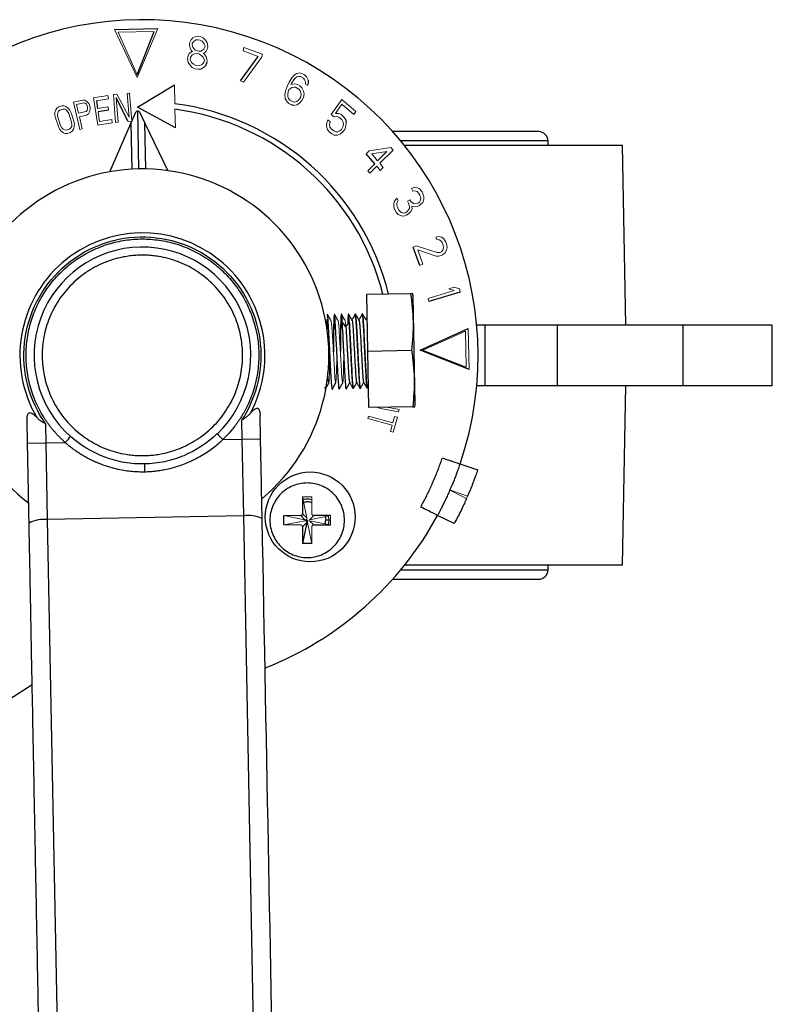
# Model space of a CAD drawing. Header units: millimetres. Extents: x 277 to 1167, y -325 to 554.
# Tile 3 of 13: x 604 to 685, y -219 to -114. Entities that reach past the tile are written whole.
import ezdxf

# ---------------------------------------------------------------- set-up
doc = ezdxf.new("R2010")
doc.units = ezdxf.units.MM

msp = doc.modelspace()

# ---------------------------------------------------------------- linework, layer by layer
at = {"color": 7, "linetype": 'Continuous', "lineweight": 25}
for p, q in [((614.38, -114.74), (619.02, -114.65)), ((616.8, -119.6), (618.63, -114.96)), ((623.46, -117.06), (623.7, -117.03)), ((627.89, -120.26), (629.81, -117.63)), ((624.28, -118.27), (624.14, -118.63)), ((635.14, -120.16), (635.16, -120.52)), ((616.86, -123.07), (620.82, -120.68)), ((612.44, -122.39), (612.57, -123.2)), ((615.85, -124.61), (614.55, -122.08)), ((632.85, -122.45), (632.69, -122.1)), ((613.75, -123.4), (612.63, -123.58)), ((620.91, -125.3), (616.86, -123.07)), ((616.99, -129.69), (616.87, -123.47)), ((633.61, -122.89), (633.32, -122.81)), ((616.15, -124.83), (616.69, -123.59)), ((617.05, -123.58), (617.65, -124.8)), ((639.15, -124.34), (639.24, -124.71)), ((613.87, -130), (616.15, -124.83)), ((616.15, -124.83), (616.24, -129.72)), ((617.74, -129.69), (617.65, -124.8)), ((617.65, -124.8), (620.12, -129.88)), ((659.88, -125.69), (644.21, -125.69)), ((660.88, -127.19), (660.88, -126.69)), ((668.88, -127.19), (645.48, -127.19)), ((669.21, -146.44), (668.88, -127.19)), ((642.29, -129.14), (641.39, -128.07)), ((647.13, -140.06), (646.41, -138.09)), ((646.13, -143.07), (641.4, -143.16)), ((641.4, -143.16), (641.52, -149.22)), ((646.35, -143.06), (646.13, -143.07)), ((646.41, -143.3), (646.35, -143.06)), ((646.63, -154.95), (646.41, -143.3)), ((651.46, -142.9), (648.09, -143.91)), ((637.22, -145.3), (637.21, -145.3)), ((637.97, -145.29), (637.96, -145.29)), ((638.72, -145.27), (638.71, -145.27)), ((639.47, -145.26), (639.46, -145.26)), ((640.22, -145.25), (640.21, -145.25)), ((640.94, -145.29), (640.96, -145.29)), ((640.97, -145.23), (640.96, -145.23)), ((640.6, -145.91), (640.6, -145.88)), ((641.43, -145.73), (641.35, -145.86)), ((654.1, -146.44), (653.23, -146.44)), ((661.89, -146.44), (654.1, -146.44)), ((654.1, -146.44), (654.1, -152.94)), ((675.39, -146.44), (661.89, -146.44)), ((661.89, -152.94), (661.89, -146.44)), ((684.94, -146.44), (675.39, -146.44)), ((675.39, -152.94), (675.39, -146.44)), ((684.94, -152.94), (684.94, -146.44)), ((647.16, -149.11), (652.32, -146.81)), ((641.52, -149.22), (646.25, -149.13)), ((641.52, -149.22), (641.64, -155.28)), ((652.41, -151.21), (647.16, -149.11)), ((641.11, -152.58), (641.12, -152.56)), ((641.5, -153.21), (641.59, -153.05)), ((654.1, -152.94), (653.23, -152.94)), ((661.89, -152.94), (654.1, -152.94)), ((675.39, -152.94), (661.89, -152.94)), ((668.88, -172.19), (669.21, -152.94)), ((684.94, -152.94), (675.39, -152.94)), ((637, -153.27), (637, -153.31)), ((637.74, -153.3), (637.75, -153.3)), ((638.49, -153.28), (638.5, -153.28)), ((639.24, -153.27), (639.25, -153.27)), ((639.99, -153.25), (640, -153.25)), ((640.74, -153.24), (640.75, -153.24)), ((646.37, -155.19), (641.64, -155.28)), ((646.58, -155.19), (646.63, -154.95)), ((630.05, -158.63), (630, -156.11)), ((605.06, -159.11), (605.01, -156.59)), ((607.06, -159.07), (607.02, -157.05)), ((628.01, -156.65), (628.05, -158.67)), ((605.06, -159.11), (607.06, -159.07)), ((607.06, -159.07), (609.1, -159.03)), ((607.21, -167.3), (607.06, -159.07)), ((626.01, -158.7), (628.05, -158.67)), ((628.05, -158.67), (630.05, -158.63)), ((628.05, -158.67), (628.21, -166.89)), ((651.44, -161.33), (653.34, -161.97)), ((634.55, -164.87), (634.55, -166.67)), ((635.01, -167.12), (634.55, -166.67)), ((628.21, -166.89), (607.21, -167.3)), ((608.58, -238.06), (607.21, -167.3)), ((628.21, -166.89), (629.58, -237.65)), ((632.55, -167.87), (632.55, -166.87)), ((635.01, -167.61), (634.55, -169.87)), ((634.98, -167.44), (635.05, -167.37)), ((637.55, -166.87), (635.75, -166.87)), ((635.75, -167.87), (637.55, -167.87)), ((636.98, -166.98), (637.05, -167.37)), ((636.98, -167.75), (637.05, -167.37)), ((650.83, -167.72), (649.03, -166.84)), ((634.55, -168.06), (634.55, -169.87)), ((635.55, -169.87), (634.55, -169.87)), ((668.88, -172.19), (645.48, -172.19)), ((660.88, -172.69), (660.88, -172.19)), ((644.21, -173.69), (659.88, -173.69)), ((605.56, -185.02), (602.56, -186.96))]:
    msp.add_line(p, q, dxfattribs=at)
at = {"color": 144, "linetype": 'Continuous', "lineweight": 18}
for p, q in [((616.8, -119.9), (614.38, -114.74)), ((618.63, -114.96), (614.79, -115.03)), ((614.79, -115.03), (616.8, -119.6)), ((619.02, -114.65), (616.8, -119.9)), ((622.44, -116.2), (622.59, -115.84)), ((622.59, -115.84), (622.78, -115.65)), ((622.86, -116.05), (622.72, -116.25)), ((622.78, -115.65), (623.09, -115.48)), ((623.11, -115.86), (622.86, -116.05)), ((623.09, -115.48), (623.38, -115.46)), ((623.35, -115.83), (623.11, -115.86)), ((623.58, -115.87), (623.35, -115.83)), ((623.38, -115.46), (623.61, -115.5)), ((623.8, -115.99), (623.58, -115.87)), ((623.61, -115.5), (623.89, -115.63)), ((624.01, -116.26), (623.8, -115.99)), ((623.89, -115.63), (624.16, -115.9)), ((624.16, -115.9), (624.31, -116.16)), ((622.39, -117.32), (622.64, -117.14)), ((622.42, -116.42), (622.44, -116.2)), ((622.5, -116.74), (622.42, -116.42)), ((622.65, -116.99), (622.5, -116.74)), ((622.64, -117.14), (622.76, -117.09)), ((622.76, -117.09), (622.65, -116.99)), ((622.72, -116.25), (622.71, -116.4)), ((622.71, -116.4), (622.8, -116.64)), ((622.8, -116.64), (623.01, -116.91)), ((623.01, -116.91), (623.24, -117.02)), ((623.24, -117.02), (623.46, -117.06)), ((623.7, -117.03), (623.95, -116.85)), ((623.95, -116.85), (624.09, -116.65)), ((624.1, -116.5), (624.01, -116.26)), ((624.22, -117.05), (624.03, -117.24)), ((624.09, -116.65), (624.1, -116.5)), ((624.37, -116.78), (624.22, -117.05)), ((624.31, -116.16), (624.39, -116.55)), ((624.39, -116.55), (624.37, -116.78)), ((628.17, -117.03), (628.27, -116.67)), ((629.81, -117.63), (628.17, -117.03)), ((628.27, -116.67), (630.24, -117.39)), ((622.22, -117.9), (622.24, -117.67)), ((622.3, -118.29), (622.22, -117.9)), ((622.24, -117.67), (622.39, -117.32)), ((622.53, -117.73), (622.51, -117.95)), ((622.51, -117.95), (622.65, -118.28)), ((622.73, -117.46), (622.53, -117.73)), ((622.97, -117.35), (622.73, -117.46)), ((623.21, -117.32), (622.97, -117.35)), ((623.44, -117.36), (623.21, -117.32)), ((623.66, -117.48), (623.44, -117.36)), ((623.87, -117.67), (623.66, -117.48)), ((623.8, -118.49), (624, -118.22)), ((624.02, -118), (623.87, -117.67)), ((624.03, -117.24), (623.91, -117.3)), ((623.91, -117.3), (624.02, -117.39)), ((624, -118.22), (624.02, -118)), ((624.02, -117.39), (624.23, -117.66)), ((624.23, -117.66), (624.31, -118.05)), ((624.31, -118.05), (624.28, -118.27)), ((630.14, -117.75), (628.22, -120.38)), ((630.24, -117.39), (630.14, -117.75)), ((622.45, -118.54), (622.3, -118.29)), ((622.72, -118.82), (622.45, -118.54)), ((622.65, -118.28), (622.87, -118.47)), ((623, -118.95), (622.72, -118.82)), ((622.87, -118.47), (623.09, -118.59)), ((623.34, -119.01), (623, -118.95)), ((623.09, -118.59), (623.32, -118.63)), ((623.32, -118.63), (623.55, -118.59)), ((623.63, -118.99), (623.34, -119.01)), ((623.55, -118.59), (623.8, -118.49)), ((623.94, -118.82), (623.63, -118.99)), ((624.14, -118.63), (623.94, -118.82)), ((628.22, -120.38), (627.89, -120.26)), ((633.12, -120.37), (633.39, -119.92)), ((633.61, -120.14), (633.37, -120.51)), ((633.39, -119.92), (633.65, -119.64)), ((633.76, -119.96), (633.61, -120.14)), ((633.65, -119.64), (633.93, -119.46)), ((633.95, -119.82), (633.76, -119.96)), ((633.93, -119.46), (634.27, -119.4)), ((634.17, -119.77), (633.95, -119.82)), ((634.35, -119.79), (634.17, -119.77)), ((634.27, -119.4), (634.56, -119.48)), ((634.65, -119.97), (634.35, -119.79)), ((634.56, -119.48), (634.76, -119.6)), ((634.77, -120.12), (634.65, -119.97)), ((634.76, -119.6), (634.98, -119.81)), ((634.86, -120.34), (634.77, -120.12)), ((634.87, -120.61), (634.86, -120.34)), ((634.98, -119.81), (635.14, -120.16)), ((620.82, -120.68), (620.86, -122.7)), ((632.67, -121.74), (632.72, -121.35)), ((632.72, -121.35), (632.9, -120.84)), ((632.9, -120.84), (633.12, -120.37)), ((633.1, -121.22), (633.01, -121.42)), ((633.25, -121.05), (633.1, -121.22)), ((633.41, -120.97), (633.25, -121.05)), ((633.37, -120.51), (633.31, -120.65)), ((633.31, -120.65), (633.74, -120.55)), ((633.63, -120.92), (633.41, -120.97)), ((633.81, -120.94), (633.63, -120.92)), ((633.74, -120.55), (634.02, -120.63)), ((634.16, -121.15), (633.81, -120.94)), ((634.02, -120.63), (634.27, -120.78)), ((634.28, -121.3), (634.16, -121.15)), ((634.27, -120.78), (634.49, -120.99)), ((634.37, -121.52), (634.28, -121.3)), ((634.49, -120.99), (634.65, -121.34)), ((634.65, -121.34), (634.71, -121.63)), ((635.12, -120.75), (634.87, -120.61)), ((635.16, -120.52), (635.12, -120.75)), ((609.97, -122.54), (610.99, -122.3)), ((610.99, -122.3), (611.22, -122.31)), ((611.22, -122.31), (611.43, -122.45)), ((611.43, -122.45), (611.62, -122.67)), ((612.12, -122.05), (613.67, -121.8)), ((612.59, -125.01), (612.12, -122.05)), ((613.73, -122.18), (612.44, -122.39)), ((613.67, -121.8), (613.73, -122.18)), ((614.26, -121.72), (614.65, -121.69)), ((614.5, -124.71), (614.26, -121.72)), ((614.55, -122.08), (614.76, -124.69)), ((614.65, -121.69), (615.94, -124.15)), ((615.74, -121.6), (616, -121.58)), ((615.94, -124.15), (615.74, -121.6)), ((616, -121.58), (616.24, -124.57)), ((632.69, -122.1), (632.67, -121.74)), ((633.07, -122.66), (632.85, -122.45)), ((633.01, -121.42), (632.96, -121.66)), ((632.96, -121.66), (632.97, -121.92)), ((632.97, -121.92), (633.06, -122.14)), ((633.06, -122.14), (633.18, -122.3)), ((633.18, -122.3), (633.53, -122.5)), ((633.71, -122.52), (633.93, -122.47)), ((633.93, -122.47), (634.13, -122.33)), ((634.13, -122.33), (634.27, -122.15)), ((634.49, -122.37), (634.23, -122.65)), ((634.27, -122.15), (634.37, -121.95)), ((634.41, -121.72), (634.37, -121.52)), ((634.37, -121.95), (634.41, -121.72)), ((634.65, -122.03), (634.49, -122.37)), ((634.71, -121.63), (634.65, -122.03)), ((637.64, -123.86), (638.75, -122.26)), ((638.75, -122.26), (640.27, -123.53)), ((608, -123.64), (608.09, -123.34)), ((608.09, -123.34), (608.21, -123.16)), ((608.21, -123.16), (608.4, -123.03)), ((608.38, -123.51), (608.29, -123.68)), ((608.52, -123.4), (608.38, -123.51)), ((608.4, -123.03), (608.74, -122.92)), ((608.86, -123.29), (608.52, -123.4)), ((608.74, -122.92), (608.96, -122.92)), ((609.04, -123.29), (608.86, -123.29)), ((608.96, -122.92), (609.17, -122.98)), ((609.21, -123.37), (609.04, -123.29)), ((609.17, -122.98), (609.42, -123.17)), ((609.35, -123.53), (609.21, -123.37)), ((609.47, -123.76), (609.35, -123.53)), ((609.42, -123.17), (609.58, -123.39)), ((609.58, -123.39), (609.72, -123.67)), ((610.68, -125.46), (609.97, -122.54)), ((611.11, -122.6), (610.3, -122.79)), ((610.3, -122.79), (610.53, -123.72)), ((610.53, -123.72), (611.33, -123.53)), ((611.25, -122.63), (611.11, -122.6)), ((611.37, -122.73), (611.25, -122.63)), ((611.33, -123.53), (611.45, -123.43)), ((611.45, -122.91), (611.37, -122.73)), ((611.5, -123.09), (611.45, -122.91)), ((611.45, -123.43), (611.5, -123.29)), ((611.5, -123.29), (611.5, -123.09)), ((611.62, -122.67), (611.71, -122.85)), ((611.71, -122.85), (611.77, -123.09)), ((611.77, -123.29), (611.71, -123.57)), ((611.77, -123.09), (611.77, -123.29)), ((612.57, -123.2), (613.69, -123.02)), ((613.69, -123.02), (613.75, -123.4)), ((620.87, -123.29), (620.91, -125.3)), ((633.32, -122.81), (633.07, -122.66)), ((633.53, -122.5), (633.71, -122.52)), ((633.95, -122.83), (633.61, -122.89)), ((634.23, -122.65), (633.95, -122.83)), ((638.76, -122.76), (638.08, -123.74)), ((640.06, -123.84), (638.76, -122.76)), ((608, -123.91), (608, -123.64)), ((608.06, -124.22), (608, -123.91)), ((608.36, -125.13), (608.06, -124.22)), ((608.29, -123.68), (608.27, -123.88)), ((608.27, -123.88), (608.31, -124.14)), ((608.31, -124.14), (608.61, -125.05)), ((609.77, -124.67), (609.47, -123.76)), ((609.72, -123.67), (610.02, -124.58)), ((610.02, -124.58), (610.08, -124.9)), ((611.38, -123.91), (610.62, -124.1)), ((610.62, -124.1), (610.93, -125.4)), ((611.58, -123.8), (611.38, -123.91)), ((611.71, -123.57), (611.58, -123.8)), ((612.63, -123.58), (612.79, -124.59)), ((612.79, -124.59), (614.09, -124.38)), ((614.09, -124.38), (614.15, -124.76)), ((616.24, -124.57), (615.85, -124.61)), ((637.17, -124.73), (637.25, -124.41)), ((637.25, -124.41), (637.52, -124.63)), ((637.95, -124.12), (637.64, -123.86)), ((638.26, -124.08), (637.95, -124.12)), ((638.08, -123.74), (638.43, -123.74)), ((638.48, -124.17), (638.26, -124.08)), ((638.43, -123.74), (638.7, -123.87)), ((638.75, -124.4), (638.48, -124.17)), ((638.7, -123.87), (638.96, -124.09)), ((638.89, -124.61), (638.75, -124.4)), ((638.96, -124.09), (639.15, -124.34)), ((640.27, -123.53), (640.06, -123.84)), ((608.5, -125.42), (608.36, -125.13)), ((608.66, -125.64), (608.5, -125.42)), ((608.61, -125.05), (608.73, -125.28)), ((608.91, -125.82), (608.66, -125.64)), ((608.73, -125.28), (608.87, -125.43)), ((608.87, -125.43), (609.04, -125.51)), ((609.04, -125.51), (609.22, -125.52)), ((609.22, -125.52), (609.55, -125.41)), ((609.55, -125.41), (609.7, -125.29)), ((609.86, -125.64), (609.67, -125.77)), ((609.7, -125.29), (609.79, -125.13)), ((609.81, -124.92), (609.77, -124.67)), ((609.79, -125.13), (609.81, -124.92)), ((609.99, -125.47), (609.86, -125.64)), ((610.07, -125.17), (609.99, -125.47)), ((610.08, -124.9), (610.07, -125.17)), ((610.93, -125.4), (610.68, -125.46)), ((614.15, -124.76), (612.59, -125.01)), ((614.76, -124.69), (614.5, -124.71)), ((637.14, -125.09), (637.17, -124.73)), ((637.23, -125.46), (637.14, -125.09)), ((637.41, -125.71), (637.23, -125.46)), ((637.52, -124.63), (637.44, -124.95)), ((637.44, -124.95), (637.49, -125.19)), ((637.49, -125.19), (637.63, -125.4)), ((637.63, -125.4), (637.9, -125.62)), ((637.9, -125.62), (638.12, -125.71)), ((638.34, -125.7), (638.55, -125.59)), ((638.55, -125.59), (638.73, -125.45)), ((638.73, -125.45), (638.81, -125.32)), ((638.81, -125.32), (638.9, -125.1)), ((638.94, -124.84), (638.89, -124.61)), ((638.9, -125.1), (638.94, -124.84)), ((639.08, -125.45), (638.91, -125.69)), ((639.2, -125.07), (639.08, -125.45)), ((639.24, -124.71), (639.2, -125.07)), ((609.11, -125.89), (608.91, -125.82)), ((609.34, -125.88), (609.11, -125.89)), ((609.67, -125.77), (609.34, -125.88)), ((637.68, -125.93), (637.41, -125.71)), ((637.95, -126.06), (637.68, -125.93)), ((638.3, -126.06), (637.95, -126.06)), ((638.12, -125.71), (638.34, -125.7)), ((638.61, -125.93), (638.3, -126.06)), ((638.91, -125.69), (638.61, -125.93)), ((641.39, -128.07), (641.71, -127.75)), ((641.71, -127.75), (644.04, -127.4)), ((644.26, -127.67), (642.84, -129.09)), ((644.04, -127.4), (644.26, -127.67)), ((643.61, -127.82), (641.97, -128.07)), ((641.97, -128.07), (642.61, -128.83)), ((642.61, -128.83), (643.61, -127.82)), ((641.55, -129.88), (642.29, -129.14)), ((642.52, -129.41), (641.78, -130.15)), ((642.89, -129.86), (642.52, -129.41)), ((642.84, -129.09), (643.21, -129.54)), ((643.21, -129.54), (642.89, -129.86)), ((641.78, -130.15), (641.55, -129.88)), ((646.23, -131.8), (646.51, -131.68)), ((646.38, -132.06), (646.23, -131.8)), ((646.51, -131.68), (646.87, -131.71)), ((646.87, -131.71), (647.11, -131.83)), ((647.11, -131.83), (647.37, -132.14)), ((644.39, -133.23), (644.52, -133.01)), ((644.52, -133.01), (644.67, -132.83)), ((644.67, -132.83), (644.82, -133.08)), ((645.81, -133.16), (646.06, -132.99)), ((646.06, -132.99), (646.17, -133.19)), ((646.62, -132.03), (646.38, -132.06)), ((646.83, -132.1), (646.62, -132.03)), ((647.04, -132.31), (646.83, -132.1)), ((647.15, -132.51), (647.04, -132.31)), ((647.24, -132.8), (647.15, -132.51)), ((647.2, -133.04), (647.24, -132.8)), ((647.37, -132.14), (647.43, -132.24)), ((647.43, -132.24), (647.57, -132.64)), ((647.57, -132.93), (647.44, -133.3)), ((647.57, -132.64), (647.57, -132.93)), ((644.35, -133.76), (644.36, -133.47)), ((644.41, -134.01), (644.35, -133.76)), ((644.36, -133.47), (644.39, -133.23)), ((644.64, -134.41), (644.41, -134.01)), ((644.72, -133.21), (644.66, -133.4)), ((644.66, -133.4), (644.66, -133.55)), ((644.66, -133.55), (644.74, -133.84)), ((644.82, -133.08), (644.72, -133.21)), ((644.74, -133.84), (644.92, -134.14)), ((645.93, -133.36), (645.81, -133.16)), ((645.82, -134.22), (646.01, -133.95)), ((646.04, -133.71), (645.93, -133.36)), ((646.01, -133.95), (646.04, -133.71)), ((646.17, -133.19), (646.47, -133.41)), ((646.31, -134.02), (646.18, -134.25)), ((646.58, -133.76), (646.28, -133.68)), ((646.28, -133.68), (646.31, -134.02)), ((646.47, -133.41), (646.65, -133.43)), ((646.83, -133.73), (646.58, -133.76)), ((646.65, -133.43), (646.96, -133.36)), ((647.1, -133.61), (646.83, -133.73)), ((646.96, -133.36), (647.08, -133.27)), ((647.08, -133.27), (647.2, -133.04)), ((647.22, -133.52), (647.1, -133.61)), ((647.44, -133.3), (647.22, -133.52)), ((644.82, -134.57), (644.64, -134.41)), ((645.06, -134.68), (644.82, -134.57)), ((644.92, -134.14), (645.12, -134.35)), ((645.27, -134.75), (645.06, -134.68)), ((645.12, -134.35), (645.24, -134.41)), ((645.24, -134.41), (645.42, -134.43)), ((645.51, -134.72), (645.27, -134.75)), ((645.42, -134.43), (645.58, -134.39)), ((645.72, -134.64), (645.51, -134.72)), ((645.58, -134.39), (645.82, -134.22)), ((645.97, -134.47), (645.72, -134.64)), ((646.18, -134.25), (645.97, -134.47)), ((648.86, -137), (649.15, -136.93)), ((648.96, -137.27), (648.86, -137)), ((649.15, -136.93), (649.51, -137.02)), ((649.51, -137.02), (649.72, -137.17)), ((649.72, -137.17), (649.93, -137.53)), ((646.41, -138.09), (646.75, -137.93)), ((646.75, -137.93), (649, -138.67)), ((649.21, -137.29), (648.96, -137.27)), ((649.4, -137.39), (649.21, -137.29)), ((649.57, -137.63), (649.4, -137.39)), ((649.65, -137.85), (649.57, -137.63)), ((649.61, -138.38), (649.68, -138.15)), ((649.68, -138.15), (649.65, -137.85)), ((649.93, -137.53), (650.01, -137.74)), ((650.01, -137.74), (650.06, -138.1)), ((650.06, -138.1), (650.01, -138.39)), ((648.9, -139.04), (646.91, -138.37)), ((646.91, -138.37), (647.47, -139.9)), ((649.14, -139.05), (648.9, -139.04)), ((649, -138.67), (649.31, -138.65)), ((649.43, -138.98), (649.14, -139.05)), ((649.31, -138.65), (649.45, -138.59)), ((649.57, -138.92), (649.43, -138.98)), ((649.45, -138.59), (649.61, -138.38)), ((649.82, -138.73), (649.57, -138.92)), ((650.01, -138.39), (649.82, -138.73)), ((647.47, -139.9), (647.13, -140.06)), ((650.24, -142.54), (650.82, -142.37)), ((650.82, -142.73), (650.24, -142.54)), ((650.82, -142.37), (651.39, -142.56)), ((648.02, -143.57), (650.82, -142.73)), ((648.09, -143.91), (648.02, -143.57)), ((651.39, -142.56), (651.46, -142.9)), ((652.03, -147.1), (647.46, -149.11)), ((652.1, -150.94), (652.03, -147.1)), ((652.32, -146.81), (652.41, -151.21)), ((647.46, -149.11), (652.1, -150.94)), ((636.95, -153.08), (636.99, -153.31)), ((641.57, -156.46), (641.64, -156.2)), ((641.64, -156.2), (644.23, -156.91)), ((642.6, -155.28), (642.58, -155.26)), ((642.91, -155.38), (642.6, -155.28)), ((644.85, -155.75), (642.91, -155.38)), ((643.6, -155.24), (644.9, -155.49)), ((644.23, -156.91), (644.41, -156.24)), ((644.41, -156.24), (644.72, -156.32)), ((644.9, -155.49), (644.85, -155.75)), ((644.16, -157.17), (641.57, -156.46)), ((643.97, -157.84), (644.16, -157.17)), ((644.72, -156.32), (644.28, -157.93)), ((644.28, -157.93), (643.97, -157.84)), ((650.35, -164.14), (650.36, -164.12)), ((652.15, -165.02), (650.35, -164.14)), ((650.36, -164.12), (652.25, -164.77)), ((634.55, -164.87), (635.55, -164.87)), ((634.55, -164.87), (635.01, -167.12)), ((635.55, -166.67), (635.55, -164.87)), ((634.36, -166.87), (632.55, -166.87)), ((634.81, -167.32), (632.55, -166.87)), ((632.55, -167.87), (634.81, -167.41)), ((632.55, -167.87), (634.36, -167.87)), ((634.36, -166.87), (634.81, -167.32)), ((634.55, -168.06), (635.01, -167.61)), ((635.05, -167.37), (634.98, -167.3)), ((635.12, -167.44), (635.05, -167.37)), ((635.55, -169.87), (635.1, -167.61)), ((635.3, -167.32), (635.75, -166.87)), ((637.55, -166.87), (635.3, -167.32)), ((635.3, -167.41), (637.55, -167.87)), ((635.75, -167.87), (635.3, -167.41)), ((637.55, -166.87), (637.55, -167.87)), ((635.55, -169.87), (635.55, -168.06))]:
    msp.add_line(p, q, dxfattribs=at)
at = {"color": 8, "linetype": 'Continuous', "lineweight": 25}
for p, q in [((660.88, -126.69), (645.07, -126.69)), ((637.33, -167.37), (637.05, -167.37)), ((645.07, -172.69), (660.88, -172.69))]:
    msp.add_line(p, q, dxfattribs=at)
at = {"color": 144, "linetype": 'Continuous', "lineweight": 18, "flags": 128}
for points in [[(638.23, -149.24), (638.22, -150.11), (638.19, -151.26), (638.17, -152.13), (638.13, -152.59), (638.08, -152.58), (638.03, -152.09), (637.97, -151.2), (637.9, -150.04), (637.83, -148.77), (637.76, -147.58), (637.7, -146.63), (637.64, -146.06), (637.59, -145.96), (637.59, -145.96)], [(639.56, -146.1), (639.38, -146.36), (639.2, -146.62)]]:
    msp.add_lwpolyline(points, dxfattribs=at)
at = {"color": 7, "linetype": 'Continuous', "lineweight": 25, "flags": 128}
msp.add_lwpolyline([(639.2, -146.62), (639, -146.37), (638.81, -146.12)], dxfattribs=at)
at = {"color": 7, "linetype": 'Continuous', "lineweight": 25}
msp.add_circle((635.38, -167.01), 4.82, dxfattribs=at)
for centre, radius, start, end in [((617.38, -149.69), 36, 341.138, 151.549), ((617.38, -149.69), 27.21, 13.9813, 82.652), ((617.38, -149.69), 26.62, 14.2681, 82.4655), ((659.88, -126.69), 1, 0, 90), ((617.38, -149.69), 20, 309.7887, 232.4243), ((617.38, -149.69), 13.14, 331.8415, 210.3715), ((617.38, -149.69), 11.62, 313.7407, 228.4723), ((606.79, -170.59), 3.32, 82.6822, 118.2245), ((628.76, -170.17), 3.32, 63.9885, 99.5308), ((617.38, -149.69), 36, 291.4493, 331.549), ((659.88, -172.69), 1, 270, 0)]:
    msp.add_arc(centre, radius, start, end, dxfattribs=at)
at = {"color": 144, "linetype": 'Continuous', "lineweight": 18}
msp.add_arc((617.38, -149.69), 38, 336.1997, 336.61, dxfattribs=at)
for points, knots in [([(616.87, -123.47), (616.85, -123.47), (616.83, -123.47), (616.79, -123.49), (616.77, -123.5), (616.72, -123.54), (616.7, -123.56), (616.69, -123.59)], [0, 0, 0, 0, 0.25, 0.25, 0.5, 0.5, 1, 1, 1, 1]), ([(617.05, -123.58), (617.04, -123.56), (617.02, -123.53), (616.97, -123.5), (616.95, -123.49), (616.91, -123.47), (616.89, -123.47), (616.87, -123.47)], [0, 0, 0, 0, 0.5, 0.5, 0.75, 0.75, 1, 1, 1, 1]), ([(637.2, -145.4), (637.2, -145.36), (637.22, -145.2), (637.27, -145.54), (637.33, -146.39), (637.4, -147.73), (637.45, -148.78), (637.48, -149.3)], [0, 0, 0, 0, 0.074685, 0.306014, 0.537342, 0.768671, 1, 1, 1, 1]), ([(637.85, -149.29), (637.86, -148.77), (637.86, -148.24), (637.88, -147.28), (637.88, -146.83), (637.9, -146.09), (637.91, -145.8), (637.93, -145.39), (637.95, -145.29), (637.98, -145.29), (638, -145.39), (638.04, -145.79), (638.06, -146.09), (638.1, -146.83), (638.13, -147.27), (638.18, -148.24), (638.2, -148.76), (638.23, -149.28)], [0, 0, 0, 0, 0.125, 0.125, 0.25, 0.25, 0.375, 0.375, 0.5, 0.5, 0.625, 0.625, 0.75, 0.75, 0.875, 0.875, 1, 1, 1, 1]), ([(638.6, -149.28), (638.61, -148.75), (638.61, -148.23), (638.63, -147.26), (638.63, -146.82), (638.65, -146.08), (638.66, -145.78), (638.68, -145.38), (638.7, -145.28), (638.73, -145.27), (638.75, -145.38), (638.79, -145.78), (638.81, -146.07), (638.85, -146.81), (638.88, -147.26), (638.93, -148.22), (638.95, -148.75), (638.98, -149.27)], [0, 0, 0, 0, 0.125, 0.125, 0.25, 0.25, 0.375, 0.375, 0.5, 0.5, 0.625, 0.625, 0.75, 0.75, 0.875, 0.875, 1, 1, 1, 1]), ([(639.39, -146.34), (639.4, -146.32), (639.4, -146.02), (639.42, -145.64), (639.44, -145.27), (639.48, -145.23), (639.51, -145.49), (639.54, -145.9), (639.56, -146.1)], [0, 0, 0, 0, 0.01085, 0.20868, 0.40651, 0.60434, 0.80217, 1, 1, 1, 1]), ([(638.98, -149.32), (638.98, -149.36), (638.97, -149.83), (638.96, -150.72), (638.93, -151.78), (638.9, -152.47), (638.86, -152.71), (638.81, -152.46), (638.75, -151.74), (638.68, -150.68), (638.61, -149.41), (638.54, -148.13), (638.48, -147), (638.42, -146.24), (638.38, -145.89), (638.36, -145.94), (638.36, -145.95)], [0, 0, 0, 0, 0.008798, 0.090955, 0.173111, 0.255266, 0.337421, 0.419576, 0.501729, 0.583882, 0.666034, 0.748186, 0.830337, 0.912488, 0.994638, 1, 1, 1, 1]), ([(639.2, -146.62), (639.18, -146.38), (639.14, -145.97), (639.12, -145.96), (639.11, -145.96)], [0, 0, 0, 0, 0.578952, 1, 1, 1, 1]), ([(637.48, -149.51), (637.47, -149.93), (637.46, -150.78), (637.43, -151.83), (637.4, -152.51), (637.36, -152.74), (637.31, -152.46), (637.27, -151.99), (637.24, -151.57), (637.24, -151.51)], [0, 0, 0, 0, 0.161918, 0.323835, 0.48575, 0.647665, 0.80958, 0.971493, 1, 1, 1, 1]), ([(637.48, -149.3), (637.5, -149.82), (637.53, -150.35), (637.58, -151.31), (637.6, -151.76), (637.65, -152.5), (637.67, -152.79), (637.71, -153.19), (637.73, -153.3), (637.74, -153.3)], [0, 0, 0, 0, 0.25, 0.25, 0.5, 0.5, 0.75, 0.75, 1, 1, 1, 1]), ([(638.23, -149.28), (638.25, -149.81), (638.28, -150.33), (638.33, -151.3), (638.35, -151.74), (638.4, -152.48), (638.42, -152.78), (638.46, -153.18), (638.48, -153.28), (638.49, -153.28)], [0, 0, 0, 0, 0.25, 0.25, 0.5, 0.5, 0.75, 0.75, 1, 1, 1, 1]), ([(638.98, -149.27), (639, -149.79), (639.03, -150.32), (639.08, -151.28), (639.1, -151.73), (639.15, -152.47), (639.17, -152.76), (639.21, -153.16), (639.23, -153.27), (639.24, -153.27)], [0, 0, 0, 0, 0.25, 0.25, 0.5, 0.5, 0.75, 0.75, 1, 1, 1, 1]), ([(635.75, -166.87), (635.74, -166.86), (635.71, -166.86), (635.67, -166.85), (635.64, -166.83), (635.6, -166.8), (635.56, -166.75), (635.56, -166.7), (635.55, -166.67)], [0, 0, 0, 0, 0.128907, 0.252039, 0.374412, 0.501131, 0.748061, 1, 1, 1, 1]), ([(634.36, -167.87), (634.37, -167.87), (634.4, -167.87), (634.44, -167.88), (634.47, -167.9), (634.51, -167.93), (634.55, -167.98), (634.55, -168.03), (634.55, -168.06)], [0, 0, 0, 0, 0.128907, 0.252039, 0.374412, 0.501131, 0.748061, 1, 1, 1, 1]), ([(634.98, -167.44), (634.97, -167.43), (634.95, -167.42), (634.9, -167.41), (634.86, -167.41), (634.83, -167.41), (634.81, -167.41)], [0, 0, 0, 0, 0.224602, 0.462257, 0.719097, 1, 1, 1, 1]), ([(634.98, -167.3), (634.99, -167.29), (635, -167.27), (635.01, -167.24), (635.01, -167.21), (635.01, -167.17), (635.01, -167.14), (635.01, -167.12)], [0, 0, 0, 0, 0.154426, 0.319977, 0.497464, 0.717199, 1, 1, 1, 1]), ([(635.01, -167.61), (635.01, -167.58), (635.02, -167.52), (635, -167.46), (634.98, -167.44)], [0, 0, 0, 0, 0.538157, 1, 1, 1, 1]), ([(635.12, -167.44), (635.12, -167.45), (635.11, -167.47), (635.1, -167.51), (635.1, -167.56), (635.1, -167.59), (635.1, -167.61)], [0, 0, 0, 0, 0.2246018, 0.4622572, 0.7190973, 1, 1, 1, 1]), ([(635.55, -168.06), (635.56, -168.05), (635.56, -168.02), (635.57, -167.98), (635.59, -167.95), (635.62, -167.91), (635.67, -167.87), (635.72, -167.87), (635.75, -167.87)], [0, 0, 0, 0, 0.128907, 0.252039, 0.374412, 0.501131, 0.748061, 1, 1, 1, 1])]:
    msp.add_open_spline(points, degree=3, knots=knots, dxfattribs=at)
at = {"color": 7, "linetype": 'Continuous', "lineweight": 25}
for points, knots in [([(607.02, -157.05), (605.22, -154.53), (604.41, -151.43), (605.06, -145.27), (606.5, -142.42), (611.07, -138.23), (614.03, -137.04), (620.23, -136.92), (623.24, -137.99), (627.96, -142), (629.51, -144.8), (630.4, -150.93), (629.71, -154.05), (628.01, -156.65)], [0, 0, 0, 0, 0.166667, 0.166667, 0.333333, 0.333333, 0.5, 0.5, 0.666667, 0.666667, 0.833333, 0.833333, 1, 1, 1, 1]), ([(609.1, -159.03), (609.01, -158.95), (608.83, -158.79), (608.57, -158.53), (608.31, -158.27), (608.06, -158), (607.83, -157.73), (607.6, -157.44), (607.37, -157.15), (607.16, -156.86), (606.95, -156.56), (606.65, -156.08), (606.28, -155.42), (605.87, -154.56), (605.53, -153.66), (605.17, -152.43), (604.9, -150.85), (604.87, -148.96), (605.12, -147.12), (605.62, -145.36), (606.38, -143.69), (607.39, -142.13), (608.63, -140.71), (610.11, -139.48), (611.76, -138.49), (613.51, -137.77), (615.31, -137.33), (617.13, -137.16), (618.96, -137.26), (620.78, -137.63), (622.56, -138.28), (624.24, -139.21), (625.77, -140.38), (627.07, -141.75), (628.14, -143.27), (628.95, -144.91), (629.53, -146.65), (629.85, -148.48), (629.89, -150.37), (629.68, -151.96), (629.37, -153.2), (629.06, -154.11), (628.69, -154.99), (628.3, -155.74), (627.93, -156.36), (627.6, -156.86), (627.23, -157.35), (626.85, -157.82), (626.44, -158.28), (626.15, -158.56), (626.01, -158.7)], [0, 0, 0, 0, 0.0061417, 0.0122625, 0.0183677, 0.0244625, 0.0305522, 0.036642, 0.0427373, 0.0488434, 0.0549655, 0.0611088, 0.0770014, 0.0929031, 0.1089846, 0.1250751, 0.1572232, 0.1889944, 0.219518, 0.2500507, 0.2805744, 0.311107, 0.3428782, 0.3750263, 0.4071744, 0.4389455, 0.4694692, 0.5000019, 0.5305255, 0.5610582, 0.5928294, 0.6249775, 0.6571256, 0.6888967, 0.7194204, 0.749953, 0.7804767, 0.8110094, 0.8427805, 0.8749286, 0.8910101, 0.9071007, 0.9229934, 0.938895, 0.9491186, 0.9592939, 0.9694453, 0.9795971, 0.9897739, 1, 1, 1, 1]), ([(617.17, -138.94), (617.06, -138.94), (616.84, -138.95), (616.51, -138.97), (616.19, -139), (615.86, -139.04), (615.54, -139.1), (614.98, -139.2), (614.2, -139.4), (613.21, -139.76), (612.24, -140.22), (610.99, -140.99), (609.58, -142.18), (608.21, -143.93), (607.25, -145.87), (606.71, -147.89), (606.57, -149.9), (606.79, -151.9), (607.41, -153.89), (608.44, -155.8), (609.87, -157.49), (611.33, -158.63), (612.61, -159.34), (613.59, -159.77), (614.6, -160.09), (615.5, -160.28), (616.27, -160.39), (616.93, -160.44), (617.37, -160.44), (617.58, -160.43)], [0, 0, 0, 0, 0.009731, 0.019445, 0.029151, 0.038858, 0.048575, 0.05831, 0.089199, 0.120102, 0.152278, 0.18447, 0.250119, 0.315768, 0.380053, 0.441772, 0.500003, 0.558234, 0.619953, 0.684238, 0.749888, 0.815537, 0.847713, 0.879904, 0.910793, 0.941696, 0.96114, 0.98055, 1, 1, 1, 1]), ([(617.58, -160.43), (617.69, -160.43), (617.91, -160.43), (618.24, -160.4), (618.57, -160.37), (618.89, -160.33), (619.21, -160.28), (619.77, -160.17), (620.55, -159.98), (621.55, -159.61), (622.51, -159.15), (623.76, -158.39), (625.18, -157.19), (626.54, -155.45), (627.5, -153.5), (628.04, -151.49), (628.18, -149.48), (627.96, -147.48), (627.35, -145.48), (626.31, -143.58), (624.88, -141.89), (623.42, -140.75), (622.14, -140.03), (621.16, -139.61), (620.15, -139.29), (619.26, -139.09), (618.48, -138.99), (617.82, -138.94), (617.39, -138.94), (617.17, -138.94)], [0, 0, 0, 0, 0.009731, 0.019445, 0.029151, 0.038858, 0.048575, 0.05831, 0.089199, 0.120102, 0.152278, 0.18447, 0.250119, 0.315768, 0.380053, 0.441772, 0.500003, 0.558234, 0.619953, 0.684238, 0.749888, 0.815537, 0.847713, 0.879904, 0.910793, 0.941696, 0.96114, 0.98055, 1, 1, 1, 1]), ([(637.61, -145.95), (637.55, -145.84), (637.42, -145.63), (637.29, -145.41), (637.22, -145.3)], [0, 0, 0, 0, 0.4999472, 1, 1, 1, 1]), ([(637.48, -149.3), (637.46, -148.78), (637.43, -148.25), (637.38, -147.29), (637.36, -146.84), (637.31, -146.1), (637.29, -145.81), (637.25, -145.41), (637.24, -145.3), (637.22, -145.3)], [0, 0, 0, 0, 0.25, 0.25, 0.5, 0.5, 0.75, 0.75, 1, 1, 1, 1]), ([(638.23, -149.28), (638.21, -148.76), (638.18, -148.24), (638.13, -147.27), (638.11, -146.83), (638.06, -146.09), (638.04, -145.79), (638, -145.39), (637.99, -145.29), (637.95, -145.29), (637.94, -145.39), (637.92, -145.8), (637.91, -146.09), (637.89, -146.83), (637.88, -147.28), (637.87, -148.24), (637.86, -148.77), (637.86, -149.29)], [0, 0, 0, 0, 0.125, 0.125, 0.25, 0.25, 0.375, 0.375, 0.5, 0.5, 0.625, 0.625, 0.75, 0.75, 0.875, 0.875, 1, 1, 1, 1]), ([(638.36, -145.94), (638.3, -145.83), (638.17, -145.61), (638.04, -145.4), (637.97, -145.29)], [0, 0, 0, 0, 0.499937, 1, 1, 1, 1]), ([(638.81, -146.12), (638.8, -145.89), (638.78, -145.7), (638.76, -145.42), (638.74, -145.33), (638.72, -145.26), (638.71, -145.27), (638.69, -145.4), (638.68, -145.52), (638.67, -145.85), (638.66, -146.06), (638.65, -146.55), (638.64, -146.84), (638.63, -147.47), (638.63, -147.82), (638.62, -148.53), (638.61, -148.91), (638.61, -149.28)], [0, 0, 0, 0, 0.125, 0.125, 0.25, 0.25, 0.375, 0.375, 0.5, 0.5, 0.625, 0.625, 0.75, 0.75, 0.875, 0.875, 1, 1, 1, 1]), ([(639.11, -145.92), (639.04, -145.81), (638.91, -145.59), (638.78, -145.38), (638.72, -145.27)], [0, 0, 0, 0, 0.499981, 1, 1, 1, 1]), ([(639.73, -149.26), (639.71, -148.73), (639.66, -147.69), (639.58, -146.36), (639.52, -145.47), (639.47, -145.16), (639.43, -145.43), (639.41, -146.04), (639.4, -146.33)], [0, 0, 0, 0, 0.1701348, 0.3402696, 0.5104044, 0.6805392, 0.850674, 1, 1, 1, 1]), ([(639.86, -145.9), (639.8, -145.8), (639.67, -145.58), (639.54, -145.37), (639.47, -145.26)], [0, 0, 0, 0, 0.492573, 1, 1, 1, 1]), ([(640.21, -145.25), (640.15, -145.36), (640.03, -145.57), (639.91, -145.79), (639.85, -145.89)], [0, 0, 0, 0, 0.512256, 1, 1, 1, 1]), ([(640.21, -145.29), (640.21, -145.27), (640.22, -145.14), (640.26, -145.49), (640.33, -146.33), (640.4, -147.67), (640.45, -148.72), (640.48, -149.24)], [0, 0, 0, 0, 0.031762, 0.273822, 0.515881, 0.757941, 1, 1, 1, 1]), ([(640.61, -145.9), (640.55, -145.79), (640.42, -145.57), (640.29, -145.36), (640.22, -145.25)], [0, 0, 0, 0, 0.499939, 1, 1, 1, 1]), ([(640.48, -149.24), (640.46, -148.72), (640.43, -148.2), (640.38, -147.23), (640.36, -146.79), (640.31, -146.05), (640.29, -145.75), (640.25, -145.35), (640.23, -145.25), (640.22, -145.25)], [0, 0, 0, 0, 0.25, 0.25, 0.5, 0.5, 0.75, 0.75, 1, 1, 1, 1]), ([(640.96, -145.23), (640.9, -145.34), (640.78, -145.56), (640.66, -145.77), (640.6, -145.88)], [0, 0, 0, 0, 0.513242, 1, 1, 1, 1]), ([(640.96, -145.29), (640.97, -145.28), (640.99, -145.25), (641.04, -145.72), (641.09, -146.62), (641.16, -147.85), (641.23, -149.25), (641.3, -150.65), (641.36, -151.88), (641.42, -152.76), (641.46, -153.2), (641.48, -153.17), (641.49, -153.16)], [0, 0, 0, 0, 0.0575411, 0.1705822, 0.2836233, 0.3966644, 0.5097056, 0.6227467, 0.7357878, 0.8488289, 0.96187, 1, 1, 1, 1]), ([(641.36, -145.88), (641.3, -145.77), (641.17, -145.56), (641.04, -145.34), (640.97, -145.23)], [0, 0, 0, 0, 0.499949, 1, 1, 1, 1]), ([(641.51, -153.18), (641.5, -153.19), (641.47, -153.22), (641.42, -152.69), (641.36, -151.77), (641.3, -150.53), (641.23, -149.14), (641.16, -147.76), (641.1, -146.55), (641.04, -145.68), (641, -145.24), (640.98, -145.28), (640.97, -145.29)], [0, 0, 0, 0, 0.088866, 0.196461, 0.304057, 0.411653, 0.519249, 0.626845, 0.734441, 0.842036, 0.949632, 1, 1, 1, 1]), ([(637.17, -145.8), (637.16, -145.99), (637.15, -146.3), (637.14, -146.88), (637.14, -147.09)], [0, 0, 0, 0, 0.620114, 1, 1, 1, 1]), ([(638.98, -149.27), (638.95, -148.66), (638.92, -148.06), (638.87, -146.97), (638.84, -146.49), (638.81, -146.12)], [0, 0, 0, 0, 0.5, 0.5, 1, 1, 1, 1]), ([(639.2, -146.62), (639.21, -146.78), (639.22, -146.99), (639.24, -147.26), (639.26, -147.57), (639.28, -147.88), (639.31, -148.5), (639.34, -148.88), (639.35, -149.23), (639.36, -149.28), (639.37, -149.44), (639.38, -149.76), (639.42, -150.37), (639.46, -151.16), (639.51, -151.91), (639.56, -152.4), (639.59, -152.61), (639.6, -152.6), (639.6, -152.59)], [0, 0, 0, 0, 0.088658, 0.119566, 0.123078, 0.230655, 0.246017, 0.368811, 0.371031, 0.374816, 0.387086, 0.430416, 0.491981, 0.620411, 0.745111, 0.866032, 0.983198, 1, 1, 1, 1]), ([(639.56, -146.1), (639.58, -146.48), (639.61, -146.96), (639.67, -148.05), (639.7, -148.65), (639.73, -149.26)], [0, 0, 0, 0, 0.5, 0.5, 1, 1, 1, 1]), ([(639.85, -145.93), (639.85, -145.92), (639.87, -145.86), (639.9, -146.04), (639.94, -146.49), (639.99, -147.2), (640.04, -148.09), (640.1, -149.08), (640.15, -150.05), (640.19, -150.67), (640.22, -151.3), (640.25, -151.71), (640.28, -152.09), (640.3, -152.34), (640.32, -152.49), (640.34, -152.55), (640.34, -152.57), (640.34, -152.57), (640.35, -152.58), (640.35, -152.57), (640.35, -152.57)], [0, 0, 0, 0, 0.029071, 0.124047, 0.219023, 0.313999, 0.408975, 0.503951, 0.598927, 0.684184, 0.694003, 0.806031, 0.836405, 0.884026, 0.954089, 0.972287, 0.977157, 0.978958, 0.979206, 1, 1, 1, 1]), ([(640.61, -145.92), (640.62, -145.94), (640.64, -146), (640.69, -146.42), (640.73, -147.1), (640.79, -147.97), (640.84, -148.95), (640.9, -149.96), (640.95, -150.9), (641, -151.7), (641.05, -152.27), (641.08, -152.54), (641.1, -152.56), (641.1, -152.56)], [0, 0, 0, 0, 0.075566, 0.174217, 0.272868, 0.371519, 0.47017, 0.56882, 0.667472, 0.766122, 0.864773, 0.963424, 1, 1, 1, 1]), ([(637.75, -153.26), (637.75, -153.27), (637.74, -153.4), (637.7, -153.05), (637.63, -152.21), (637.56, -150.87), (637.51, -149.82), (637.48, -149.3)], [0, 0, 0, 0, 0.027123, 0.270342, 0.513561, 0.756781, 1, 1, 1, 1]), ([(638.51, -153.24), (638.5, -153.25), (638.49, -153.38), (638.45, -153.04), (638.38, -152.19), (638.31, -150.85), (638.26, -149.81), (638.23, -149.28)], [0, 0, 0, 0, 0.0350674, 0.2763006, 0.5175337, 0.7587669, 1, 1, 1, 1]), ([(639.25, -153.23), (639.25, -153.25), (639.24, -153.37), (639.2, -153.02), (639.13, -152.18), (639.06, -150.84), (639.01, -149.79), (638.98, -149.27)], [0, 0, 0, 0, 0.025858, 0.269393, 0.512929, 0.756464, 1, 1, 1, 1]), ([(640, -153.22), (640, -153.23), (639.99, -153.35), (639.95, -153.01), (639.88, -152.17), (639.81, -150.82), (639.76, -149.78), (639.73, -149.26)], [0, 0, 0, 0, 0.025958, 0.269469, 0.512979, 0.75649, 1, 1, 1, 1]), ([(639.73, -149.26), (639.75, -149.78), (639.78, -150.3), (639.83, -151.27), (639.85, -151.71), (639.9, -152.45), (639.92, -152.75), (639.96, -153.15), (639.98, -153.25), (639.99, -153.25)], [0, 0, 0, 0, 0.25, 0.25, 0.5, 0.5, 0.75, 0.75, 1, 1, 1, 1]), ([(640.75, -153.2), (640.75, -153.21), (640.74, -153.34), (640.7, -152.99), (640.63, -152.15), (640.56, -150.81), (640.51, -149.76), (640.48, -149.24)], [0, 0, 0, 0, 0.0289018, 0.2716764, 0.5144509, 0.7572255, 1, 1, 1, 1]), ([(640.48, -149.24), (640.5, -149.76), (640.53, -150.29), (640.58, -151.25), (640.6, -151.7), (640.65, -152.44), (640.67, -152.73), (640.71, -153.13), (640.73, -153.24), (640.74, -153.24)], [0, 0, 0, 0, 0.25, 0.25, 0.5, 0.5, 0.75, 0.75, 1, 1, 1, 1]), ([(637, -153.31), (637.06, -153.2), (637.18, -152.98), (637.31, -152.76), (637.37, -152.65)], [0, 0, 0, 0, 0.500045, 1, 1, 1, 1]), ([(637.75, -153.3), (637.81, -153.18), (637.93, -152.96), (638.06, -152.74), (638.12, -152.63)], [0, 0, 0, 0, 0.500059, 1, 1, 1, 1]), ([(638.5, -153.28), (638.56, -153.17), (638.69, -152.95), (638.81, -152.73), (638.87, -152.62)], [0, 0, 0, 0, 0.5000622, 1, 1, 1, 1]), ([(639.25, -153.27), (639.31, -153.16), (639.43, -152.94), (639.55, -152.73), (639.61, -152.62)], [0, 0, 0, 0, 0.511073, 1, 1, 1, 1]), ([(639.6, -152.6), (639.66, -152.71), (639.79, -152.93), (639.92, -153.14), (639.99, -153.25)], [0, 0, 0, 0, 0.4999431, 1, 1, 1, 1]), ([(640, -153.25), (640.06, -153.14), (640.18, -152.93), (640.3, -152.71), (640.36, -152.61)], [0, 0, 0, 0, 0.511209, 1, 1, 1, 1]), ([(640.35, -152.59), (640.41, -152.7), (640.54, -152.91), (640.67, -153.13), (640.74, -153.23)], [0, 0, 0, 0, 0.499946, 1, 1, 1, 1]), ([(640.75, -153.24), (640.81, -153.13), (640.93, -152.91), (641.05, -152.7), (641.11, -152.59)], [0, 0, 0, 0, 0.512972, 1, 1, 1, 1]), ([(641.1, -152.58), (641.16, -152.68), (641.29, -152.9), (641.42, -153.12), (641.49, -153.22)], [0, 0, 0, 0, 0.499939, 1, 1, 1, 1]), ([(646.37, -155.19), (646.51, -155.19), (646.65, -155.19), (646.58, -155.19), (646.58, -155.19)], [0, 0, 0, 0, 0.99296, 1, 1, 1, 1]), ([(605.01, -156.59), (605, -156.42), (605.01, -156.26), (605.06, -156.05), (605.09, -155.99), (605.15, -155.89), (605.19, -155.85), (605.29, -155.81), (605.35, -155.81), (605.49, -155.85), (605.55, -155.89), (605.76, -156.05), (605.9, -156.18), (606.04, -156.33)], [0, 0, 0, 0, 0.25, 0.25, 0.375, 0.375, 0.5, 0.5, 0.625, 0.625, 0.75, 0.75, 1, 1, 1, 1]), ([(628.96, -155.89), (628.93, -155.93), (628.87, -156), (628.76, -156.1), (628.65, -156.2), (628.49, -156.33), (628.28, -156.48), (628.11, -156.59), (628.01, -156.65)], [0, 0, 0, 0, 0.121166, 0.2453, 0.372602, 0.50326, 0.736639, 1, 1, 1, 1]), ([(628.96, -155.89), (629.03, -155.81), (629.09, -155.74), (629.23, -155.6), (629.3, -155.54), (629.43, -155.43), (629.5, -155.39), (629.63, -155.34), (629.69, -155.34), (629.79, -155.37), (629.83, -155.41), (629.9, -155.51), (629.93, -155.57), (629.98, -155.78), (630, -155.94), (630, -156.11)], [0, 0, 0, 0, 0.125, 0.125, 0.25, 0.25, 0.375, 0.375, 0.5, 0.5, 0.625, 0.625, 0.75, 0.75, 1, 1, 1, 1]), ([(607.02, -157.05), (606.97, -157.02), (606.87, -156.97), (606.74, -156.89), (606.61, -156.81), (606.44, -156.7), (606.25, -156.54), (606.11, -156.4), (606.04, -156.33)], [0, 0, 0, 0, 0.135003, 0.262472, 0.38247, 0.495075, 0.753921, 1, 1, 1, 1]), ([(625.41, -158.08), (624.36, -159.08), (623.14, -159.89), (621.14, -160.72), (620.45, -160.94), (619.04, -161.23), (618.32, -161.32), (617.6, -161.33)], [0, 0, 0, 0, 0.5, 0.5, 0.75, 0.75, 1, 1, 1, 1]), ([(605.22, -167.67), (605.22, -167.43), (605.21, -166.96), (605.19, -166.25), (605.18, -165.54), (605.17, -164.83), (605.15, -164.12), (605.14, -163.4), (605.13, -162.69), (605.11, -161.98), (605.1, -161.26), (605.08, -160.54), (605.07, -159.83), (605.06, -159.35), (605.06, -159.11)], [0, 0, 0, 0, 0.083479, 0.166878, 0.250214, 0.333502, 0.416759, 0.5, 0.583241, 0.666498, 0.749786, 0.833122, 0.916521, 1, 1, 1, 1]), ([(609.1, -159.03), (609.2, -159.11), (609.39, -159.28), (609.7, -159.52), (610.03, -159.77), (610.39, -160.02), (610.78, -160.27), (611.19, -160.52), (611.64, -160.76), (612.11, -160.99), (612.61, -161.21), (613.27, -161.47), (614.05, -161.72), (614.93, -161.93), (615.72, -162.06), (616.43, -162.13), (617.06, -162.16), (617.44, -162.16), (617.62, -162.16)], [0, 0, 0, 0, 0.039929, 0.082284, 0.127064, 0.174269, 0.223894, 0.275938, 0.330402, 0.387289, 0.446603, 0.508346, 0.614881, 0.711617, 0.798529, 0.875587, 0.942752, 1, 1, 1, 1]), ([(617.6, -161.33), (616.88, -161.34), (616.16, -161.29), (614.74, -161.05), (614.04, -160.86), (612.02, -160.1), (610.76, -159.34), (609.68, -158.38)], [0, 0, 0, 0, 0.25, 0.25, 0.5, 0.5, 1, 1, 1, 1]), ([(617.62, -162.16), (617.73, -162.16), (617.98, -162.15), (618.39, -162.12), (618.86, -162.08), (619.4, -162), (619.99, -161.89), (620.64, -161.73), (621.34, -161.52), (622.12, -161.23), (622.92, -160.87), (623.7, -160.45), (624.39, -160.01), (625, -159.57), (625.53, -159.14), (625.85, -158.84), (626.01, -158.7)], [0, 0, 0, 0, 0.037073, 0.081169, 0.132286, 0.190413, 0.255531, 0.327621, 0.40667, 0.492665, 0.595053, 0.690297, 0.778411, 0.859405, 0.93327, 1, 1, 1, 1]), ([(617.6, -161.33), (617.6, -161.4), (617.61, -161.52), (617.61, -161.82), (617.61, -161.99), (617.62, -162.16)], [0, 0, 0, 0, 0.5, 0.5, 1, 1, 1, 1]), ([(647.23, -165.96), (647.32, -165.79), (647.5, -165.45), (647.77, -164.94), (648.02, -164.42), (648.27, -163.9), (648.5, -163.37), (648.73, -162.84), (648.95, -162.31), (649.16, -161.77), (649.36, -161.23), (649.49, -160.86), (649.55, -160.68)], [0, 0, 0, 0, 0.100173, 0.200231, 0.300202, 0.400116, 0.5, 0.599884, 0.699798, 0.799769, 0.899827, 1, 1, 1, 1]), ([(649.55, -160.68), (649.68, -160.72), (649.8, -160.76), (650.04, -160.85), (650.16, -160.89), (650.39, -160.97), (650.5, -161), (650.7, -161.07), (650.8, -161.11), (651.06, -161.2), (651.2, -161.24), (651.39, -161.31), (651.44, -161.33), (651.44, -161.33)], [0, 0, 0, 0, 0.125, 0.125, 0.25, 0.25, 0.375, 0.375, 0.5, 0.5, 0.75, 0.75, 1, 1, 1, 1]), ([(651.44, -161.33), (651.44, -161.33), (651.44, -161.34), (651.41, -161.42), (651.39, -161.47), (651.34, -161.61), (651.31, -161.7), (651.24, -161.91), (651.2, -162.02), (651.1, -162.28), (651.05, -162.43), (650.93, -162.73), (650.87, -162.89), (650.67, -163.4), (650.51, -163.76), (650.36, -164.12)], [0, 0, 0, 0, 0.125, 0.125, 0.25, 0.25, 0.375, 0.375, 0.5, 0.5, 0.625, 0.625, 0.75, 0.75, 1, 1, 1, 1]), ([(653.34, -161.97), (653.34, -161.97), (653.33, -161.99), (653.31, -162.06), (653.29, -162.12), (653.24, -162.26), (653.21, -162.35), (653.13, -162.55), (653.09, -162.67), (652.99, -162.93), (652.94, -163.07), (652.82, -163.38), (652.76, -163.54), (652.56, -164.05), (652.41, -164.41), (652.25, -164.77)], [0, 0, 0, 0, 0.125, 0.125, 0.25, 0.25, 0.375, 0.375, 0.5, 0.5, 0.625, 0.625, 0.75, 0.75, 1, 1, 1, 1]), ([(639.05, -167.37), (639.05, -166.84), (638.95, -166.32), (638.55, -165.35), (638.25, -164.91), (637.51, -164.17), (637.07, -163.87), (636.1, -163.47), (635.58, -163.37), (634.53, -163.37), (634.01, -163.47), (633.04, -163.87), (632.6, -164.17), (631.86, -164.91), (631.56, -165.35), (631.16, -166.32), (631.05, -166.84), (631.05, -167.37)], [0, 0, 0, 0, 0.125, 0.125, 0.25, 0.25, 0.375, 0.375, 0.5, 0.5, 0.625, 0.625, 0.75, 0.75, 0.875, 0.875, 1, 1, 1, 1]), ([(650.35, -164.14), (650.27, -164.32), (650.19, -164.5), (650.03, -164.85), (649.95, -165.02), (649.79, -165.35), (649.72, -165.51), (649.57, -165.8), (649.5, -165.94), (649.38, -166.18), (649.32, -166.29), (649.22, -166.49), (649.17, -166.57), (649.1, -166.7), (649.07, -166.75), (649.04, -166.82), (649.03, -166.84), (649.03, -166.84)], [0, 0, 0, 0, 0.125, 0.125, 0.25, 0.25, 0.375, 0.375, 0.5, 0.5, 0.625, 0.625, 0.75, 0.75, 0.875, 0.875, 1, 1, 1, 1]), ([(634.61, -165.12), (634.82, -165.08), (635.14, -165.02), (635.45, -165.11), (635.55, -165.15)], [0, 0, 0, 0, 0.671425, 1, 1, 1, 1]), ([(634.67, -165.44), (634.8, -165.41), (635.09, -165.32), (635.39, -165.41), (635.55, -165.46)], [0, 0, 0, 0, 0.434834, 1, 1, 1, 1]), ([(652.15, -165.02), (652.07, -165.2), (651.99, -165.38), (651.83, -165.73), (651.74, -165.9), (651.59, -166.23), (651.51, -166.38), (651.37, -166.68), (651.3, -166.81), (651.17, -167.06), (651.12, -167.17), (651.01, -167.37), (650.97, -167.45), (650.87, -167.65), (650.83, -167.72), (650.83, -167.72)], [0, 0, 0, 0, 0.125, 0.125, 0.25, 0.25, 0.375, 0.375, 0.5, 0.5, 0.625, 0.625, 0.75, 0.75, 1, 1, 1, 1]), ([(634.55, -166.67), (634.55, -166.68), (634.55, -166.71), (634.54, -166.75), (634.52, -166.78), (634.49, -166.82), (634.44, -166.86), (634.39, -166.86), (634.36, -166.87)], [0, 0, 0, 0, 0.131642, 0.258768, 0.381802, 0.501208, 0.742487, 1, 1, 1, 1]), ([(649.03, -166.84), (649.03, -166.84), (649.02, -166.83), (648.97, -166.81), (648.94, -166.79), (648.85, -166.75), (648.79, -166.72), (648.66, -166.66), (648.59, -166.62), (648.34, -166.5), (648.14, -166.4), (647.7, -166.19), (647.47, -166.08), (647.23, -165.96)], [0, 0, 0, 0, 0.125, 0.125, 0.25, 0.25, 0.375, 0.375, 0.5, 0.5, 0.75, 0.75, 1, 1, 1, 1]), ([(606.6, -239.19), (606.6, -238.8), (606.58, -238.03), (606.56, -236.87), (606.54, -235.7), (606.51, -234.53), (606.49, -233.35), (606.47, -232.17), (606.44, -230.98), (606.42, -229.78), (606.4, -228.59), (606.38, -227.38), (606.35, -226.18), (606.33, -224.96), (606.3, -223.74), (606.23, -220.06), (606.11, -213.83), (605.94, -204.89), (605.76, -195.77), (605.63, -188.71), (605.53, -183.82), (605.48, -181.15), (605.43, -178.47), (605.38, -175.78), (605.33, -173.09), (605.27, -170.38), (605.24, -168.57), (605.22, -167.67)], [0, 0, 0, 0, 0.017823, 0.03564, 0.053452, 0.071261, 0.089067, 0.106871, 0.124674, 0.142478, 0.160282, 0.178088, 0.195897, 0.213711, 0.231529, 0.249352, 0.374673, 0.500001, 0.625322, 0.750649, 0.786289, 0.82191, 0.85752, 0.893126, 0.928736, 0.964359, 1, 1, 1, 1]), ([(631.05, -167.37), (631.05, -167.89), (631.16, -168.41), (631.56, -169.38), (631.86, -169.82), (632.6, -170.56), (633.04, -170.86), (634.01, -171.26), (634.53, -171.37), (635.58, -171.37), (636.1, -171.26), (637.07, -170.86), (637.51, -170.56), (638.25, -169.82), (638.55, -169.38), (638.95, -168.41), (639.05, -167.89), (639.05, -167.37)], [0, 0, 0, 0, 0.125, 0.125, 0.25, 0.25, 0.375, 0.375, 0.5, 0.5, 0.625, 0.625, 0.75, 0.75, 0.875, 0.875, 1, 1, 1, 1]), ([(634.81, -167.32), (634.83, -167.32), (634.86, -167.32), (634.9, -167.32), (634.94, -167.32), (634.97, -167.3), (634.98, -167.3)], [0, 0, 0, 0, 0.282872, 0.502724, 0.764341, 1, 1, 1, 1]), ([(637.3, -166.92), (637.31, -166.96), (637.41, -167.25), (637.36, -167.56), (637.31, -167.82)], [0, 0, 0, 0, 0.161531, 1, 1, 1, 1])]:
    msp.add_open_spline(points, degree=3, knots=knots, dxfattribs=at)
for points in [[(646.13, -143.07), (646.29, -144.08), (646.49, -146.09), (646.36, -148.12), (646.25, -149.13)], [(646.25, -149.13), (646.4, -150.14), (646.6, -152.15), (646.48, -154.18), (646.37, -155.19)], [(625.41, -158.08), (625.53, -158.21), (625.76, -158.45), (626.01, -158.7)], [(609.1, -159.03), (609.34, -158.76), (609.56, -158.52), (609.68, -158.38)], [(630.22, -167.18), (630.16, -164.36), (630.11, -161.49), (630.05, -158.63)], [(631.6, -238.7), (631.18, -217.03), (630.71, -192.68), (630.22, -167.18)]]:
    msp.add_open_spline(points, degree=3, dxfattribs=at)

doc.saveas('drawing.dxf')
